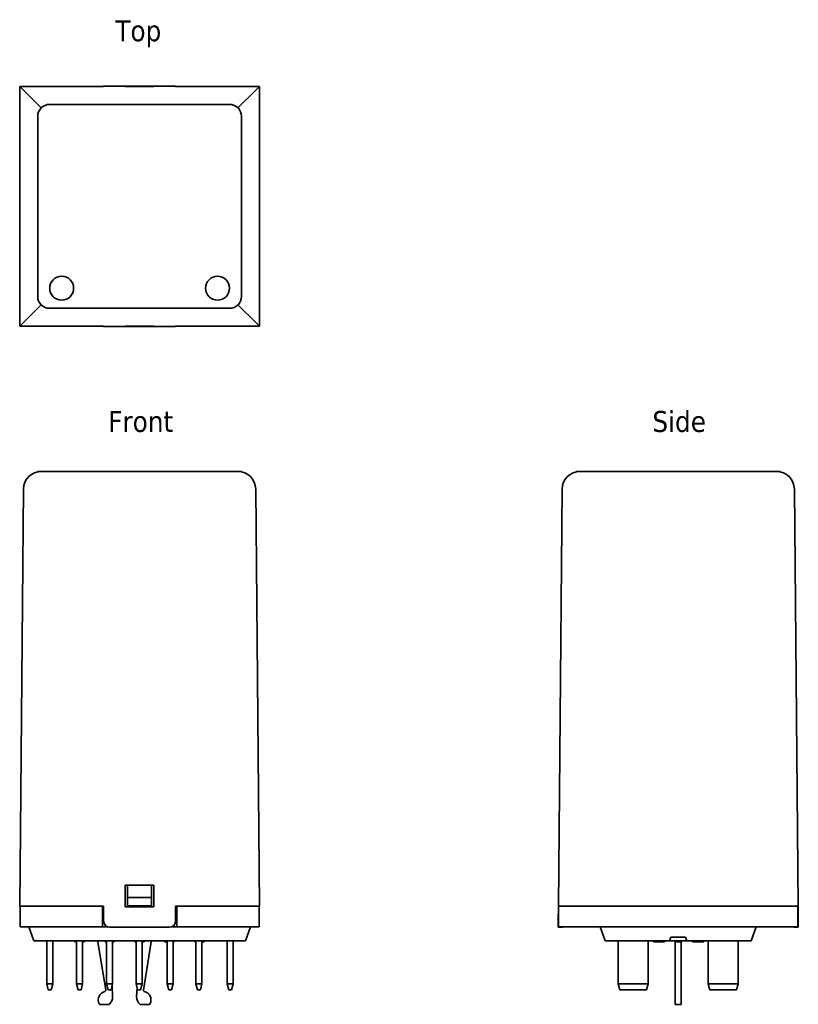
# Model space of a CAD drawing. Header units: millimetres. Extents: x 53 to 183, y 93 to 257.
import ezdxf

# ---------------------------------------------------------------- set-up
doc = ezdxf.new("R2010")
doc.units = ezdxf.units.MM
doc.layers.add('Symbol (ISO)', color=7, linetype='Continuous', lineweight=25)
doc.layers.add('Visible (ISO)', color=7, linetype='Continuous', lineweight=35)
doc.styles.add('Label Text (ISO)', font='TAHOMA.TTF')

msp = doc.modelspace()

# ---------------------------------------------------------------- linework, layer by layer
at = {"layer": 'Visible (ISO)'}
for p, q in [((52.68, 245.61), (52.68, 205.61)), ((52.68, 245.61), (66.68, 245.61)), ((52.68, 245.61), (53.3, 244.98)), ((56.26, 242.02), (53.3, 244.98)), ((66.68, 245.61), (66.68, 245.63)), ((77.68, 245.64), (67.68, 245.64)), ((70.28, 245.61), (75.08, 245.61)), ((70.28, 245.58), (70.28, 245.61)), ((75.08, 245.58), (70.28, 245.58)), ((75.08, 245.61), (75.08, 245.58)), ((78.68, 245.63), (78.68, 245.61)), ((78.68, 245.61), (92.68, 245.61)), ((92.05, 244.98), (89.09, 242.02)), ((92.05, 244.98), (92.68, 245.61)), ((92.68, 245.61), (92.68, 205.61)), ((57.68, 242.61), (87.68, 242.61)), ((55.68, 210.61), (55.68, 240.61)), ((89.68, 240.61), (89.68, 210.61)), ((53.3, 206.23), (56.26, 209.19)), ((87.68, 208.61), (57.68, 208.61)), ((89.09, 209.19), (92.05, 206.23)), ((53.3, 206.23), (52.68, 205.61)), ((66.68, 205.61), (52.68, 205.61)), ((66.68, 205.61), (66.68, 205.59)), ((77.68, 205.58), (67.68, 205.58)), ((70.28, 205.61), (70.28, 205.64)), ((70.28, 205.64), (75.08, 205.64)), ((75.08, 205.61), (70.28, 205.61)), ((75.08, 205.64), (75.08, 205.61)), ((92.68, 205.61), (78.68, 205.61)), ((78.68, 205.59), (78.68, 205.61)), ((92.68, 205.61), (92.05, 206.23)), ((55.68, 181.43), (55.68, 181.42)), ((55.68, 181.43), (57.68, 181.43)), ((57.68, 181.42), (55.68, 181.42)), ((87.68, 181.43), (57.68, 181.43)), ((87.68, 181.42), (57.68, 181.42)), ((87.68, 181.43), (89.68, 181.43)), ((89.68, 181.42), (87.68, 181.42)), ((89.68, 181.42), (89.68, 181.43)), ((145.53, 181.43), (147.53, 181.43)), ((145.53, 181.43), (145.53, 181.42)), ((147.53, 181.42), (145.53, 181.42)), ((177.53, 181.43), (147.53, 181.43)), ((177.53, 181.42), (147.53, 181.42)), ((177.53, 181.43), (179.53, 181.43)), ((179.53, 181.42), (177.53, 181.42)), ((179.53, 181.42), (179.53, 181.43)), ((53.3, 178.45), (52.68, 108.92)), ((92.68, 108.92), (92.05, 178.45)), ((142.53, 108.92), (143.15, 178.45)), ((181.9, 178.45), (182.53, 108.92)), ((70.28, 108.82), (70.28, 112.42)), ((70.28, 112.42), (75.08, 112.42)), ((70.68, 112.42), (70.68, 110.4)), ((74.68, 110.4), (74.68, 112.42)), ((75.08, 112.42), (75.08, 108.82)), ((70.68, 110.4), (70.68, 108.97)), ((74.68, 110.4), (70.68, 110.4)), ((74.68, 108.97), (74.68, 110.4)), ((66.68, 108.92), (52.68, 108.92)), ((52.73, 105.47), (52.73, 108.92)), ((66.48, 105.47), (66.48, 108.92)), ((66.68, 108.92), (66.68, 106.42)), ((75.08, 108.82), (70.28, 108.82)), ((74.68, 108.97), (70.68, 108.97)), ((70.68, 108.82), (70.68, 108.97)), ((74.68, 108.97), (74.68, 108.82)), ((92.68, 108.92), (78.68, 108.92)), ((78.68, 106.42), (78.68, 108.92)), ((78.88, 105.47), (78.88, 108.92)), ((92.63, 105.47), (92.63, 108.92)), ((142.5, 106.42), (142.53, 108.92)), ((182.53, 108.92), (142.53, 108.92)), ((142.58, 105.47), (142.58, 108.92)), ((182.48, 105.47), (182.48, 108.92)), ((182.55, 106.42), (182.53, 108.92)), ((55.73, 105.47), (52.73, 105.47)), ((54.18, 105.47), (55.01, 103.17)), ((55.73, 105.47), (66.48, 105.47)), ((67.36, 105.47), (66.48, 105.47)), ((77.68, 105.42), (67.68, 105.42)), ((78.88, 105.47), (77.99, 105.47)), ((78.88, 105.47), (89.63, 105.47)), ((92.63, 105.47), (89.63, 105.47)), ((91.18, 105.47), (90.34, 103.17)), ((142.5, 105.42), (142.5, 106.42)), ((142.5, 105.42), (143, 105.42)), ((145.58, 105.47), (142.58, 105.47)), ((145.58, 105.47), (179.48, 105.47)), ((149.53, 105.47), (150.36, 103.17)), ((175.53, 105.47), (174.69, 103.17)), ((182.48, 105.47), (179.48, 105.47)), ((182.05, 105.42), (182.56, 105.42)), ((182.55, 106.42), (182.56, 105.42)), ((161.09, 103.17), (161.31, 103.77)), ((161.31, 103.77), (163.75, 103.77)), ((163.75, 103.77), (163.97, 103.17)), ((55.68, 103.17), (55.01, 103.17)), ((55.68, 103.17), (89.68, 103.17)), ((57.18, 95.97), (57.18, 103.17)), ((58.18, 103.17), (58.18, 95.97)), ((61.89, 103.17), (61.89, 102.97)), ((61.99, 103.17), (61.99, 102.97)), ((62.18, 102.97), (61.99, 102.97)), ((62.18, 95.97), (62.18, 103.17)), ((63.18, 103.17), (63.18, 95.97)), ((63.37, 102.97), (63.18, 102.97)), ((63.37, 103.17), (63.37, 102.97)), ((63.46, 103.17), (63.46, 102.97)), ((65.73, 103.17), (65.73, 102.97)), ((67.04, 94.95), (65.73, 102.97)), ((66.91, 103.17), (66.91, 102.97)), ((67, 103.17), (67, 102.97)), ((67.18, 102.97), (67, 102.97)), ((67.18, 95.97), (67.18, 103.17)), ((68.18, 103.17), (68.18, 95.97)), ((68.44, 102.97), (68.18, 102.97)), ((68.44, 103.17), (68.44, 102.97)), ((68.46, 103.17), (68.46, 102.97)), ((71.89, 103.17), (71.89, 102.97)), ((71.93, 103.17), (71.93, 102.97)), ((72.08, 102.97), (71.93, 102.97)), ((72.08, 103.17), (72.08, 103.15)), ((72.08, 103.15), (72.08, 95.97)), ((73.08, 103.15), (73.08, 103.17)), ((73.08, 95.97), (73.08, 103.15)), ((73.25, 102.97), (73.08, 102.97)), ((73.25, 103.17), (73.25, 102.97)), ((73.43, 102.97), (73.25, 102.97)), ((74.63, 102.97), (73.31, 94.95)), ((73.43, 103.17), (73.43, 102.97)), ((74.63, 103.17), (74.63, 102.97)), ((76.89, 103.17), (76.89, 102.97)), ((76.9, 103.17), (76.9, 102.97)), ((76.92, 103.17), (76.92, 102.97)), ((77.11, 102.97), (76.92, 102.97)), ((77.11, 103.17), (77.11, 102.97)), ((77.28, 103.17), (77.28, 103.15)), ((77.28, 103.15), (77.28, 95.97)), ((78.28, 103.15), (78.28, 103.17)), ((78.28, 95.97), (78.28, 103.15)), ((78.46, 103.17), (78.46, 102.97)), ((78.46, 103.17), (78.46, 102.97)), ((81.91, 103.17), (81.91, 102.97)), ((81.92, 102.97), (81.91, 102.97)), ((81.92, 103.17), (81.92, 102.97)), ((82.08, 102.97), (81.92, 102.97)), ((82.08, 103.17), (82.08, 103.15)), ((82.08, 103.15), (82.08, 95.97)), ((83.08, 103.15), (83.08, 103.17)), ((83.08, 103.17), (83.08, 102.97)), ((83.08, 95.97), (83.08, 103.15)), ((83.22, 102.97), (83.08, 102.97)), ((83.08, 102.97), (83.08, 102.97)), ((83.22, 103.17), (83.22, 102.97)), ((83.43, 103.17), (83.43, 102.97)), ((83.44, 103.17), (83.44, 102.97)), ((87.28, 103.17), (87.28, 103.15)), ((87.28, 103.15), (87.28, 95.97)), ((88.28, 103.15), (88.28, 103.17)), ((88.28, 95.97), (88.28, 103.15)), ((90.34, 103.17), (89.68, 103.17)), ((151.03, 103.17), (150.36, 103.17)), ((151.03, 103.17), (161.09, 103.17)), ((152.53, 95.97), (152.53, 103.15)), ((157.53, 103.15), (157.53, 95.97)), ((158.38, 103.17), (158.38, 102.97)), ((158.69, 103.17), (158.69, 102.97)), ((158.84, 102.97), (158.69, 102.97)), ((158.84, 103.17), (158.84, 102.97)), ((159.11, 102.97), (158.84, 102.97)), ((159.11, 103.17), (159.11, 102.97)), ((159.5, 103.17), (159.5, 102.97)), ((159.81, 103.17), (159.81, 102.97)), ((159.97, 102.97), (159.81, 102.97)), ((159.97, 103.17), (159.97, 102.97)), ((160.24, 102.97), (159.97, 102.97)), ((160.24, 103.17), (160.24, 102.97)), ((163.97, 103.17), (161.09, 103.17)), ((162.03, 103.17), (162.03, 102.97)), ((162.03, 102.97), (162.03, 94.95)), ((163.03, 102.97), (162.03, 102.97)), ((163.03, 103.17), (163.03, 102.97)), ((163.03, 94.95), (163.03, 102.97)), ((163.97, 103.17), (174.03, 103.17)), ((164.88, 103.17), (164.88, 102.97)), ((165.19, 103.17), (165.19, 102.97)), ((165.34, 102.97), (165.19, 102.97)), ((165.34, 103.17), (165.34, 102.97)), ((165.61, 102.97), (165.34, 102.97)), ((165.61, 103.17), (165.61, 102.97)), ((165.86, 103.17), (165.86, 102.97)), ((165.89, 103.17), (165.89, 102.97)), ((165.92, 103.17), (165.92, 102.97)), ((166.75, 103.17), (166.75, 102.97)), ((166.81, 102.97), (166.75, 102.97)), ((166.81, 103.17), (166.81, 102.97)), ((166.82, 103.17), (166.82, 102.97)), ((167.53, 95.97), (167.53, 103.15)), ((172.53, 103.15), (172.53, 95.97)), ((174.69, 103.17), (174.03, 103.17)), ((57.44, 94.97), (57.18, 95.97)), ((57.18, 95.97), (58.18, 95.97)), ((58.18, 95.97), (57.91, 94.97)), ((62.44, 94.97), (62.18, 95.97)), ((62.18, 95.97), (63.18, 95.97)), ((63.18, 95.97), (62.91, 94.97)), ((67.44, 94.97), (67.18, 95.97)), ((67.18, 95.97), (68.18, 95.97)), ((68.18, 95.97), (67.91, 94.97)), ((68.09, 95.64), (68.17, 93.85)), ((73.08, 95.97), (72.08, 95.97)), ((72.08, 95.97), (72.34, 94.97)), ((72.18, 93.85), (72.25, 95.32)), ((72.81, 94.97), (73.08, 95.97)), ((78.28, 95.97), (77.28, 95.97)), ((77.28, 95.97), (77.54, 94.97)), ((78.01, 94.97), (78.28, 95.97)), ((83.08, 95.97), (82.08, 95.97)), ((82.08, 95.97), (82.34, 94.97)), ((82.81, 94.97), (83.08, 95.97)), ((88.28, 95.97), (87.28, 95.97)), ((87.28, 95.97), (87.54, 94.97)), ((88.01, 94.97), (88.28, 95.97)), ((157.53, 95.97), (152.53, 95.97)), ((152.8, 94.97), (152.53, 95.97)), ((157.53, 95.97), (157.26, 94.97)), ((167.8, 94.97), (167.53, 95.97)), ((172.53, 95.97), (167.53, 95.97)), ((172.53, 95.97), (172.26, 94.97)), ((57.44, 94.97), (57.91, 94.97)), ((62.44, 94.97), (62.91, 94.97)), ((67.44, 94.97), (67.91, 94.97)), ((72.34, 94.97), (72.81, 94.97)), ((77.54, 94.97), (78.01, 94.97)), ((82.34, 94.97), (82.81, 94.97)), ((87.54, 94.97), (88.01, 94.97)), ((152.8, 94.97), (157.26, 94.97)), ((162.03, 94.95), (162.03, 94.73)), ((162.03, 92.7), (162.03, 94.73)), ((163.03, 94.73), (163.03, 94.95)), ((163.03, 94.73), (163.03, 92.7)), ((167.8, 94.97), (172.26, 94.97)), ((67.58, 92.57), (66.08, 92.57)), ((74.28, 92.57), (72.78, 92.57)), ((162.03, 92.57), (162.03, 92.7)), ((163.03, 92.57), (162.03, 92.57)), ((163.03, 92.7), (163.03, 92.57))]:
    msp.add_line(p, q, dxfattribs=at)
for centre in [(59.68, 211.96), (85.68, 211.96)]:
    msp.add_circle(centre, 2, dxfattribs=at)
for centre, radius, start, end in [((57.68, 240.61), 2, 90, 180), ((87.68, 240.61), 2, 0, 90), ((57.68, 210.61), 2, 180, 270), ((87.68, 210.61), 2, 270, 0), ((56.3, 178.42), 3, 90, 179.4863), ((89.05, 178.42), 3, 0.5137, 90), ((146.15, 178.42), 3, 90, 179.4863), ((178.9, 178.42), 3, 0.5137, 90), ((67.68, 106.42), 1, 180, 270), ((77.68, 106.42), 1, 270, 0), ((143, 106.42), 1, 270, 288.1949), ((182.05, 106.42), 1, 251.8051, 270), ((151.33, 103.15), 1.2, 0, 1.3321), ((158.73, 103.15), 1.2, 178.6679, 180), ((166.33, 103.15), 1.2, 0, 1.3321), ((173.73, 103.15), 1.2, 178.6679, 180), ((67.28, 93.27), 1.5, 104.6073, 202.6199), ((66.85, 94.92), 0.2, 284.6073, 9.334), ((66.68, 93.77), 1.5, 306.8699, 2.8207), ((73.68, 93.77), 1.5, 177.1793, 233.1301), ((73.5, 94.92), 0.2, 170.666, 255.3927), ((73.08, 93.27), 1.5, 337.3801, 75.3927), ((66.08, 92.77), 0.2, 202.6199, 270), ((74.28, 92.77), 0.2, 270, 337.3801)]:
    msp.add_arc(centre, radius, start, end, dxfattribs=at)
for centre, major_axis, start_param, end_param in [((67.68, 245.63), (1, 0), 1.570796, 3.141593), ((77.68, 245.63), (1, 0), 0, 1.570796), ((67.68, 205.59), (-1, 0), 0, 1.570796), ((77.68, 205.59), (-1, 0), 1.570796, 3.141593)]:
    msp.add_ellipse(centre, major_axis=major_axis, ratio=0.008966, start_param=start_param, end_param=end_param, dxfattribs=at)
for points, knots in [([(61.99, 102.97), (61.96, 102.97), (61.94, 102.97), (61.91, 102.97), (61.89, 102.97), (61.89, 102.97)], [-0.08751207, -0.08751207, -0.08751207, -0.08751207, -0.03213968, -0.03213968, 0, 0, 0, 0]), ([(63.46, 102.97), (63.46, 102.97), (63.45, 102.97), (63.42, 102.97), (63.4, 102.97), (63.37, 102.97)], [-0.04628431, -0.04628431, -0.04628431, -0.04628431, -0.0192821, -0.0192821, 0, 0, 0, 0]), ([(67, 102.97), (66.97, 102.97), (66.95, 102.97), (66.92, 102.97), (66.91, 102.97), (66.91, 102.97)], [-0.07575972, -0.07575972, -0.07575972, -0.07575972, -0.02935871, -0.02935871, 0, 0, 0, 0]), ([(71.93, 102.97), (71.93, 102.97), (71.93, 102.97), (71.91, 102.97), (71.89, 102.97), (71.89, 102.97)], [-0.02913872, -0.02913872, -0.02913872, -0.02913872, -0.02875263, -0.02875263, 0, 0, 0, 0]), ([(76.92, 102.97), (76.91, 102.97), (76.9, 102.97), (76.9, 102.97), (76.9, 102.97), (76.9, 102.97)], [-0.05508981, -0.05508981, -0.05508981, -0.05508981, -0.01261077, -0.01261077, 0, 0, 0, 0]), ([(77.28, 102.97), (77.23, 102.97), (77.2, 102.97), (77.15, 102.97), (77.13, 102.97), (77.11, 102.97)], [-0.04054762, -0.04054762, -0.04054762, -0.04054762, -0.03208773, -0.03208773, -0.01993544, -0.01993544, -0.01993544, -0.01993544]), ([(78.46, 102.97), (78.46, 102.97), (78.45, 102.97), (78.43, 102.97), (78.42, 102.97), (78.38, 102.97), (78.35, 102.97), (78.31, 102.97)], [-0.0318597, -0.0318597, -0.0318597, -0.0318597, -0.02471695, -0.02471695, -0.01611124, -0.01611124, 0, 0, 0, 0]), ([(83.43, 102.97), (83.41, 102.97), (83.39, 102.97), (83.35, 102.97), (83.33, 102.97), (83.3, 102.97), (83.29, 102.97), (83.27, 102.97), (83.25, 102.97), (83.22, 102.97), (83.22, 102.97), (83.22, 102.97)], [-0.09896045, -0.09896045, -0.09896045, -0.09896045, -0.0750712, -0.0750712, -0.05445171, -0.05445171, -0.03210432, -0.03210432, -0.01922608, -0.01922608, 0, 0, 0, 0]), ([(158.69, 102.97), (158.69, 102.97), (158.68, 102.97), (158.67, 102.97), (158.67, 102.97), (158.65, 102.97), (158.64, 102.97), (158.62, 102.97), (158.6, 102.97), (158.51, 102.97), (158.44, 102.97), (158.38, 102.97)], [-0.09896045, -0.09896045, -0.09896045, -0.09896045, -0.0750712, -0.0750712, -0.05445171, -0.05445171, -0.03210432, -0.03210432, -0.01922608, -0.01922608, 0, 0, 0, 0]), ([(159.26, 102.97), (159.22, 102.97), (159.19, 102.97), (159.14, 102.97), (159.12, 102.97), (159.11, 102.97)], [-0.0318597, -0.0318597, -0.0318597, -0.0318597, -0.02471695, -0.02471695, -0.02150391, -0.02150391, -0.02150391, -0.02150391]), ([(159.5, 102.97), (159.49, 102.97), (159.47, 102.97), (159.41, 102.97), (159.35, 102.97), (159.26, 102.97)], [-0.04134881, -0.04134881, -0.04134881, -0.04134881, -0.0267443, -0.0267443, 0, 0, 0, 0]), ([(159.81, 102.97), (159.81, 102.97), (159.81, 102.97), (159.8, 102.97), (159.79, 102.97), (159.78, 102.97), (159.76, 102.97), (159.74, 102.97), (159.72, 102.97), (159.63, 102.97), (159.57, 102.97), (159.5, 102.97)], [-0.09896045, -0.09896045, -0.09896045, -0.09896045, -0.0750712, -0.0750712, -0.05445171, -0.05445171, -0.03210432, -0.03210432, -0.01922608, -0.01922608, 0, 0, 0, 0]), ([(165.19, 102.97), (165.19, 102.97), (165.18, 102.97), (165.17, 102.97), (165.17, 102.97), (165.15, 102.97), (165.14, 102.97), (165.12, 102.97), (165.1, 102.97), (165.01, 102.97), (164.94, 102.97), (164.88, 102.97)], [-0.09896045, -0.09896045, -0.09896045, -0.09896045, -0.0750712, -0.0750712, -0.05445171, -0.05445171, -0.03210432, -0.03210432, -0.01922608, -0.01922608, 0, 0, 0, 0]), ([(165.78, 102.97), (165.74, 102.97), (165.7, 102.97), (165.65, 102.97), (165.63, 102.97), (165.61, 102.97)], [-0.05426751, -0.05426751, -0.05426751, -0.05426751, -0.04746039, -0.04746039, -0.04421096, -0.04421096, -0.04421096, -0.04421096]), ([(166.3, 102.97), (166.23, 102.97), (166.16, 102.97), (166.06, 102.97), (165.98, 102.97), (165.92, 102.97)], [-0.06810404, -0.06810404, -0.06810404, -0.06810404, -0.020358, -0.020358, 0, 0, 0, 0]), ([(166.75, 102.97), (166.75, 102.97), (166.75, 102.97), (166.74, 102.97), (166.73, 102.97), (166.7, 102.97), (166.67, 102.97), (166.61, 102.97), (166.57, 102.97), (166.44, 102.97), (166.37, 102.97), (166.3, 102.97)], [-0.09448366, -0.09448366, -0.09448366, -0.09448366, -0.07854395, -0.07854395, -0.0638542, -0.0638542, -0.03998122, -0.03998122, -0.02102332, -0.02102332, 0, 0, 0, 0])]:
    msp.add_open_spline(points, degree=3, knots=knots, dxfattribs=at)
for points in [[(68.46, 102.97), (68.46, 102.97), (68.45, 102.97), (68.44, 102.97)], [(76.9, 102.97), (76.9, 102.97), (76.89, 102.97), (76.89, 102.97)], [(78.31, 102.97), (78.3, 102.97), (78.29, 102.97), (78.28, 102.97)], [(78.46, 102.97), (78.46, 102.97), (78.46, 102.97), (78.46, 102.97)], [(83.44, 102.97), (83.44, 102.97), (83.44, 102.97), (83.43, 102.97)], [(165.86, 102.97), (165.83, 102.97), (165.81, 102.97), (165.78, 102.97)], [(165.89, 102.97), (165.87, 102.97), (165.86, 102.97), (165.86, 102.97)], [(165.92, 102.97), (165.91, 102.97), (165.9, 102.97), (165.89, 102.97)], [(166.82, 102.97), (166.82, 102.97), (166.82, 102.97), (166.81, 102.97)]]:
    msp.add_open_spline(points, degree=3, dxfattribs=at)

# ---------------------------------------------------------------- texts
at = {"layer": 'Symbol (ISO)', "char_height": 3.5, "attachment_point": 7, "style": 'Label Text (ISO)'}
for s, insert in [('Top', (68.63, 252.14)), ('Side', (158.22, 187.93))]:
    msp.add_mtext(s, dxfattribs=dict(at, insert=insert))
at = {"layer": 'Symbol (ISO)', "insert": (67.45, 187.93), "char_height": 3.5, "attachment_point": 7, "line_spacing_factor": 1.16, "style": 'Label Text (ISO)'}
msp.add_mtext('Front', dxfattribs=at)

doc.saveas('drawing.dxf')
